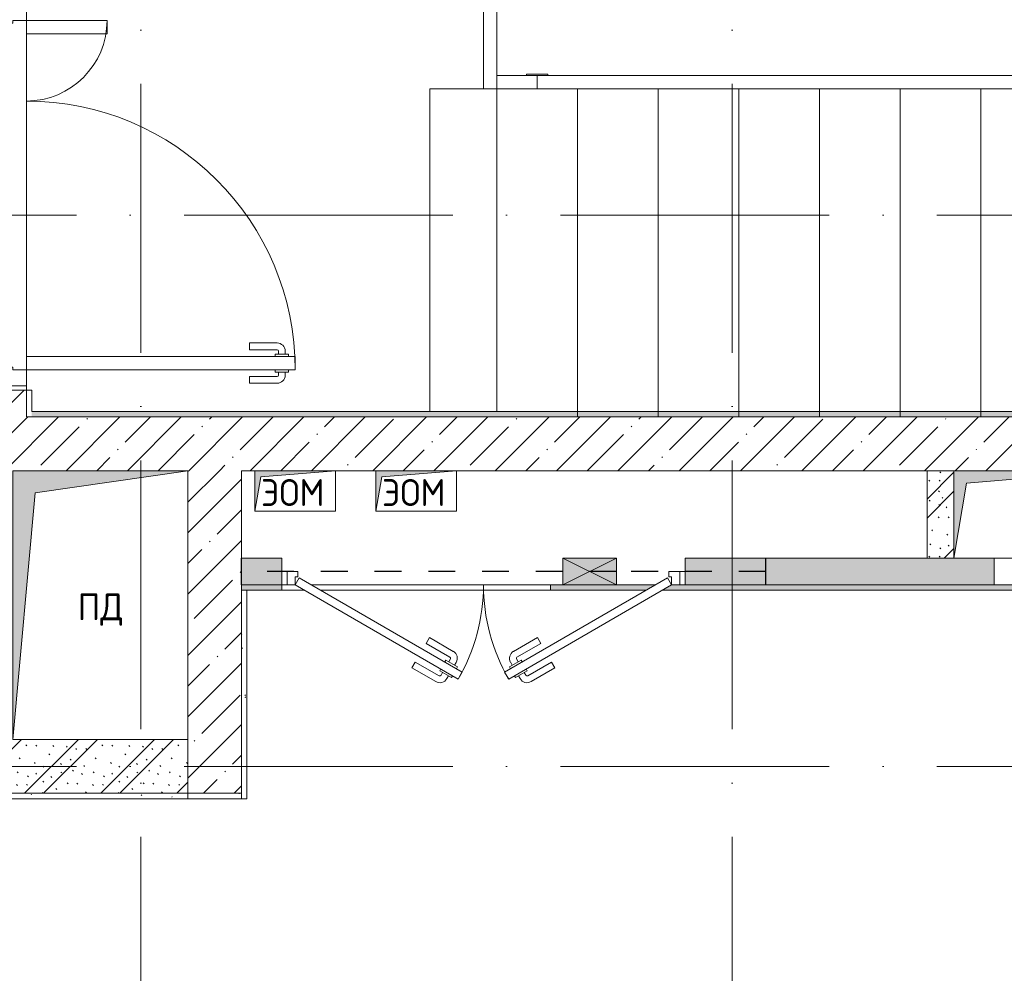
# Model space of a CAD drawing. Header units: millimetres. Extents: x 85617 to 161165, y 53267 to 102987.
# Tile 31 of 47: x 123751 to 127413, y 83961 to 87508. Entities that reach past the tile are written whole.
import ezdxf

# ---------------------------------------------------------------- set-up
doc = ezdxf.new("R2010")
doc.units = ezdxf.units.MM
for name, pattern in [('3_ Штрих_ 1 х 1 мм', [200, 100, -100]), ('4_ Штрихпунктир_ 10 х 2 мм', [1400, 1000, -200, 0, -200]), ('Сверху', [396.875, 238.125, -158.75])]:
    doc.linetypes.add(name, pattern=pattern)
for name, color, linetype, lineweight in [('A-____-NOTE-TEXT', 5, 'Continuous', 5), ('A-DETL-GENF-OTLN', 7, 'Continuous', 9), ('A-DOOR-____-MCUT', 7, 'Continuous', 18), ('A-DOOR-____-OTLN', 7, 'Continuous', 9), ('A-DOOR-FRAM-MCUT', 7, 'Continuous', 18), ('A-FLOR-____-OTLN', 7, 'Continuous', 9), ('A-GLAZ-____-MCUT', 7, 'Continuous', 9), ('A-GLAZ-____-OTLN', 7, 'Continuous', 9), ('A-WALL-____-MCUT', 7, 'Continuous', 9), ('A-WALL-____-OTLN', 7, 'Continuous', 9), ('A-WALL-____-PATT', 7, 'Continuous', 9), ('I-WALL-____-MCUT', 7, 'Continuous', 9), ('M-EQPM-____-OTLN', 7, 'Continuous', 9), ('S-BEAM-____-OTLN', 7, 'Continuous', 9), ('S-GRID-____-OTLN', 7, 'Continuous', 9), ('S-STRS-____-MBND', 7, 'Сверху', 9), ('S-STRS-____-OTLN', 7, 'Continuous', 9), ('Ограждение', 7, 'Continuous', 9), ('Опоры', 7, 'Continuous', 9), ('Перила', 7, 'Continuous', 9), ('Поручни', 7, 'Continuous', 9)]:
    doc.layers.add(name, color=color, linetype=linetype, lineweight=lineweight)
doc.styles.add('GOST Common', font='GOST_Common.ttf', dxfattribs={"height": 100})
pattern_1 = [(45, (0, 0), (-114.04925, 114.04925), []), (45, (114.05, 0), (-114.04925, 114.04925), [201.613, -40.323, 3.353, -36.97])]
pattern_2 = [(135, (150.28, 188.64), (-282.8427, 3e-14), [5, -395]), (135, (174.9, 237.36), (-282.8427, 3e-14), [5, -395]), (135, (211.96, 236.53), (-282.8427, 3e-14), [5, -395]), (135, (114.96, 223.96), (-282.8427, 3e-14), [5, -395]), (135, (77.54, 223.96), (-282.8427, 3e-14), [5, -395]), (135, (57.44, 184.52), (-282.8427, 3e-14), [5, -395]), (135, (66.21, 142.9), (-282.8427, 3e-14), [5, -395]), (135, (107.33, 161), (-282.8427, 3e-14), [5, -395]), (135, (99.08, 130.94), (-282.8427, 3e-14), [5, -395]), (135, (22.6, 136.46), (-282.8427, 3e-14), [5, -395]), (135, (21.16, 168.08), (-282.8427, 3e-14), [5, -395]), (135, (46.13, 96.12), (-282.8427, 3e-14), [5, -395]), (135, (3.54, 74.6), (-282.8427, 3e-14), [5, -395]), (135, (40.3, 47.56), (-282.8427, 3e-14), [5, -395]), (135, (39.77, 18.47), (-282.8427, 3e-14), [5, -395]), (135, (76.94, 37.28), (-282.8427, 3e-14), [5, -395]), (135, (114.18, 62.4), (-282.8427, 3e-14), [5, -395]), (135, (139.87, 90.2), (-282.8427, 3e-14), [5, -395]), (135, (141.44, 15.82), (-282.8427, 3e-14), [5, -395]), (135, (188.69, 26.73), (-282.8427, 3e-14), [5, -395]), (135, (176.14, 51.36), (-282.8427, 3e-14), [5, -395]), (135, (177.03, 0), (-282.8427, 3e-14), [5, -395]), (135, (276.61, 8.22), (-282.8427, 3e-14), [5, -395]), (135, (271.19, 31.72), (-282.8427, 3e-14), [5, -395]), (135, (268.29, 119.65), (-282.8427, 3e-14), [5, -395]), (135, (237.92, 101.95), (-282.8427, 3e-14), [5, -395]), (135, (237.92, 158.27), (-282.8427, 3e-14), [5, -395]), (135, (260.4, 204.35), (-282.8427, 3e-14), [5, -395]), (135, (275.54, 235.4), (-282.8427, 3e-14), [5, -395]), (135, (117.62, 268.96), (-282.8427, 3e-14), [5, -395]), (135, (203.62, 273.83), (-282.8427, 3e-14), [5, -395]), (135, (47.24, 279.3), (-282.8427, 3e-14), [5, -395]), (135, (23.2, 266.16), (-282.8427, 3e-14), [5, -395]), (135, (42.78, 232.52), (-282.8427, 3e-14), [5, -395]), (135, (177.76, 90.57), (-282.8427, 3e-14), [5, -395]), (135, (181.12, 121.8), (-282.8427, 3e-14), [5, -395]), (135, (206.73, 172.06), (-282.8427, 3e-14), [5, -395]), (135, (143.14, 136.62), (-282.8427, 3e-14), [5, -395]), (135, (211.51, 131.86), (-282.8427, 3e-14), [5, -395]), (135, (81.47, 95.1), (-282.8427, 3e-14), [5, -395]), (135, (235.13, 60.46), (-282.8427, 3e-14), [5, -395]), (135, (242.24, 4.89), (-282.8427, 3e-14), [5, -395]), (45, (0, 106.07), (-282.8427, 0), []), (45, (106.07, 0), (-282.8427, 0), []), (45, (176.78, 0), (-282.8427, 0), []), (45, (0, 176.78), (-282.8427, 0), [])]
pattern_3 = [(0, (0, 0), (203.2, 50.8), [3.353, -149.047, 3.353, -149.047, -812.8]), (0, (0, 0), (203.2, 50.8), [-304.8, 3.353, -301.447, 3.353, -149.047, -355.6]), (0, (0, 0), (203.2, 50.8), [-762, 3.353, -98.247, 3.353, -250.647]), (120, (76.2, 25.4), (-145.59409, 150.576362), [3.353, -149.047, 3.353, -149.047, -812.8]), (120, (76.2, 25.4), (-145.59409, 150.576362), [-304.8, 3.353, -301.447, 3.353, -149.047, -355.6]), (120, (76.2, 25.4), (-145.59409, 150.576362), [-762, 3.353, -98.247, 3.353, -250.647]), (240, (101.6, 127), (-57.60591, -201.376362), [3.353, -149.047, 3.353, -149.047, -812.8]), (240, (101.6, 127), (-57.60591, -201.376362), [-304.8, 3.353, -301.447, 3.353, -149.047, -355.6]), (240, (101.6, 127), (-57.60591, -201.376362), [-762, 3.353, -98.247, 3.353, -250.647])]

# ---------------------------------------------------------------- blocks, each defined once
blk = doc.blocks.new('АР_Канал вертикальный прямоугольный - ПД-6134029-ВКК_25_К3_З_ЭОМ_воронка парапетная_')
at = {"layer": 'A-DETL-GENF-OTLN', "lineweight": 5, "true_color": 0xf4f4f4}
blk.add_hatch(color=7, dxfattribs=at).paths.add_polyline_path([(-325, -500), (-242.5, 417.5), (325, 500), (-325, 500), (-325, -486)])
at = {"layer": 'A-DETL-GENF-OTLN', "color": 254, "lineweight": 13, "true_color": 0xcccccc}
for p, q in [((325, 500), (-325, 500)), ((-325, 500), (-325, -500)), ((325, 500), (-325, 500)), ((-325, 500), (-325, -500)), ((-242.5, 417.5), (325, 500)), ((-242.5, 417.5), (325, 500)), ((325, -500), (325, 500)), ((-325, -500), (-242.5, 417.5)), ((-325, -500), (-242.5, 417.5)), ((-325, -500), (325, -500))]:
    blk.add_line(p, q, dxfattribs=at)
at = {"layer": 'M-EQPM-____-OTLN', "color": 254, "lineweight": 5, "true_color": 0xcccccc}
for p, q in [((-325, -500), (-325, 500)), ((-325, 500), (325, 500)), ((325, 500), (325, -500)), ((325, -500), (-325, -500))]:
    blk.add_line(p, q, dxfattribs=at)
blk = doc.blocks.new('АР_Канал вертикальный прямоугольный - ВК-7413510-ВКК_25_К3_З_ЭОМ_воронка парапетная_')
at = {"layer": 'A-DETL-GENF-OTLN', "lineweight": 5, "true_color": 0xf4f4f4}
blk.add_hatch(color=7, dxfattribs=at).paths.add_polyline_path([(-300, -162.5), (-253.75, 116.25), (300, 162.5), (-300, 162.5)])
at = {"layer": 'A-DETL-GENF-OTLN', "color": 254, "lineweight": 13, "true_color": 0xcccccc}
for p, q in [((300, 162.5), (-300, 162.5)), ((-300, 162.5), (-300, -162.5)), ((300, 162.5), (-300, 162.5)), ((-300, 162.5), (-300, -162.5)), ((-253.75, 116.25), (300, 162.5)), ((-253.75, 116.25), (300, 162.5)), ((300, -162.5), (300, 162.5)), ((-300, -162.5), (-253.75, 116.25)), ((-300, -162.5), (-253.75, 116.25)), ((-300, -162.5), (300, -162.5))]:
    blk.add_line(p, q, dxfattribs=at)
at = {"layer": 'M-EQPM-____-OTLN', "color": 254, "lineweight": 5, "true_color": 0xcccccc}
for p, q in [((-300, -162.5), (-300, 162.5)), ((-300, 162.5), (300, 162.5)), ((300, 162.5), (300, -162.5)), ((300, -162.5), (-300, -162.5))]:
    blk.add_line(p, q, dxfattribs=at)
blk = doc.blocks.new('АР_Дверь двупольная - 1450х2100h_1000_300__ЛК_EIS60-3271379-ВКК_25_К3_З_ЭОМ_воронка парапетная_')
at = {"layer": 'A-DOOR-____-MCUT', "color": 254, "lineweight": 13, "true_color": 0xcccccc}
for p, q in [((650, 1100), (600, 1100)), ((600, 1100), (600, 100)), ((650, 100), (650, 1100)), ((-650, 100), (-650, 400)), ((-650, 400), (-600, 400)), ((-600, 400), (-600, 100)), ((-600, 100), (-650, 100)), ((600, 100), (650, 100))]:
    blk.add_line(p, q, dxfattribs=at)
at = {"layer": 'A-DOOR-____-OTLN', "color": 254, "lineweight": 5, "true_color": 0xcccccc}
for p, q in [((592, 1062.5), (580, 1062.5)), ((592, 1075), (592, 1025)), ((600, 1075), (592, 1075)), ((650, 1075), (658, 1075)), ((658, 1075), (658, 1025)), ((658, 1062.5), (670, 1062.5)), ((550, 930), (550, 1032.5)), ((575, 930), (575, 1032.5)), ((592, 1037.5), (580, 1037.5)), ((658, 1037.5), (670, 1037.5)), ((675, 930), (675, 1032.5)), ((700, 930), (700, 1032.5)), ((592, 1025), (600, 1025)), ((658, 1025), (650, 1025)), ((575, 930), (550, 930)), ((675, 930), (700, 930))]:
    blk.add_line(p, q, dxfattribs=at)
for centre, radius, start, end in [((650, 100), 1000, 90, 180), ((580, 1032.5), 30, 90, 180), ((670, 1032.5), 30, 0, 90), ((580, 1032.5), 4.99, 90, 180), ((670, 1032.5), 4.99, 0, 90), ((-650, 100), 300, 0, 90)]:
    blk.add_arc(centre, radius, start, end, dxfattribs=at)
at = {"layer": 'A-DOOR-FRAM-MCUT', "color": 254, "lineweight": 13, "true_color": 0xcccccc}
for p, q in [((-710, 100), (-725, 100)), ((-710, 100), (-650, 100)), ((-710, 20), (-710, 100)), ((-650, 100), (-650, 50)), ((710, 100), (650, 100)), ((650, 100), (650, 50)), ((710, 20), (710, 100)), ((710, 100), (725, 100)), ((-650, 50), (-640, 50)), ((-640, 50), (-640, 20)), ((650, 50), (640, 50)), ((640, 50), (640, 20)), ((-710, 20), (-725, 20)), ((-640, 20), (-710, 20)), ((640, 20), (710, 20)), ((710, 20), (725, 20))]:
    blk.add_line(p, q, dxfattribs=at)
blk = doc.blocks.new('АР_Канал вертикальный прямоугольный - ЭОМ-6135131-ВКК_25_К3_З_ЭОМ_воронка парапетная_')
at = {"layer": 'A-DETL-GENF-OTLN', "lineweight": 5, "true_color": 0xf4f4f4}
blk.add_hatch(color=7, dxfattribs=at).paths.add_polyline_path([(-150, -75), (-127.5, 52.5), (150, 75), (-150, 75)])
at = {"layer": 'A-DETL-GENF-OTLN', "color": 254, "lineweight": 13, "true_color": 0xcccccc}
for p, q in [((150, 75), (-150, 75)), ((-150, 75), (-150, -75)), ((150, 75), (-150, 75)), ((-150, 75), (-150, -75)), ((-127.5, 52.5), (150, 75)), ((-127.5, 52.5), (150, 75)), ((150, -75), (150, 75)), ((-150, -75), (-127.5, 52.5)), ((-150, -75), (-127.5, 52.5)), ((-150, -75), (150, -75))]:
    blk.add_line(p, q, dxfattribs=at)
at = {"layer": 'M-EQPM-____-OTLN', "color": 254, "lineweight": 5, "true_color": 0xcccccc}
for p, q in [((-150, -75), (-150, 75)), ((-150, 75), (150, 75)), ((150, 75), (150, -75)), ((150, -75), (-150, -75))]:
    blk.add_line(p, q, dxfattribs=at)
blk = doc.blocks.new('Ступень_Л_3_02_Тип26 - Ступень_Л_3_02_Тип-3897552-ВКК_25_К3_З_ЭОМ_воронка парапетная_')
at = {"layer": 'S-STRS-____-OTLN', "color": 254, "lineweight": 5, "true_color": 0xcccccc}
for p, q in [((35045, 29380), (35045, 30580)), ((35295, 29380), (35045, 29380)), ((34745, 29020), (34945, 29020)), ((34745, 29020), (34745, 27820)), ((34995, 29020), (34995, 27820))]:
    blk.add_line(p, q, dxfattribs=at)
blk = doc.blocks.new('Ограждение - Ограждение-4001173-ВКК_25_К3_З_ЭОМ_воронка парапетная_')
at = {"layer": 'Поручни', "color": 254, "lineweight": 5, "true_color": 0xcccccc}
for p, q in [((35145, 29020), (35145, 29070)), ((37845, 29070), (35145, 29070)), ((37845, 29070), (37845, 29020)), ((37845, 29020), (35145, 29020))]:
    blk.add_line(p, q, dxfattribs=at)
blk = doc.blocks.new('Ограждение - Ограждение-4001378-ВКК_25_К3_З_ЭОМ_воронка парапетная_')
at = {"layer": 'Поручни', "color": 254, "lineweight": 5, "true_color": 0xcccccc}
for p, q in [((34945, 29380), (34995, 29380)), ((34945, 29380), (34945, 29020)), ((34995, 29020), (34995, 29380)), ((34995, 29020), (34945, 29020))]:
    blk.add_line(p, q, dxfattribs=at)
blk = doc.blocks.new('Тип перил - Перила_Внутренний_-4247870-ВКК_25_К3_З_ЭОМ_воронка парапетная_')
at = {"layer": 'Перила', "color": 254, "lineweight": 5, "true_color": 0xcccccc}
for p, q in [((35145, 29020), (35145, 29070)), ((35145, 29070), (37845, 29070)), ((37845, 29070), (37845, 29020)), ((37845, 29020), (35145, 29020))]:
    blk.add_line(p, q, dxfattribs=at)
blk = doc.blocks.new('Тип перил - Перила_Внутренний_-V29-ВКК_25_К3_З_ЭОМ_воронка парапетная_')
at = {"layer": 'Перила', "color": 254, "lineweight": 5, "true_color": 0xcccccc}
for p, q in [((35145, 29020), (35145, 29070)), ((37845, 29070), (35145, 29070)), ((37845, 29020), (37845, 29070)), ((37845, 29020), (35145, 29020))]:
    blk.add_line(p, q, dxfattribs=at)
blk = doc.blocks.new('PRJ_Опора_Прямоугольная_КТорцу_230323 - PRJ_Опора_Прямоугольная_КТорцу_230323-V30-ВКК_25_К3_З_ЭОМ_воронка парапетная_')
at = {"layer": 'Опоры', "color": 254, "lineweight": 5, "true_color": 0xcccccc}
for p, q in [((-40, -25), (-40, -30)), ((40, -30), (-40, -30)), ((40, -25), (40, -30))]:
    blk.add_line(p, q, dxfattribs=at)
blk = doc.blocks.new('Ограждение - Ограждение-4249277-ВКК_25_К3_З_ЭОМ_воронка парапетная_')
at = {"layer": 'Поручни', "color": 254, "lineweight": 5, "true_color": 0xcccccc}
for p, q in [((35145, 29070), (34995, 29070)), ((35145, 29070), (35145, 29020)), ((35145, 29020), (34995, 29020))]:
    blk.add_line(p, q, dxfattribs=at)
blk = doc.blocks.new('Тип перил - Перила_Внутренний_-4249282-ВКК_25_К3_З_ЭОМ_воронка парапетная_')
at = {"layer": 'Перила', "color": 254, "lineweight": 5, "true_color": 0xcccccc}
for p, q in [((34995, 29070), (35145, 29070)), ((35145, 29070), (35145, 29020)), ((35145, 29020), (34995, 29020))]:
    blk.add_line(p, q, dxfattribs=at)
blk = doc.blocks.new('Тип перил - Перила_Внутренний_-V31-ВКК_25_К3_З_ЭОМ_воронка парапетная_')
at = {"layer": 'Перила', "color": 254, "lineweight": 5, "true_color": 0xcccccc}
for p, q in [((35145, 29070), (34995, 29070)), ((35145, 29020), (35145, 29070)), ((35145, 29020), (34995, 29020))]:
    blk.add_line(p, q, dxfattribs=at)
blk = doc.blocks.new('АР_НОВДверь двупольная - 1500х2100h_700__ЭОМ_ СС_ О-5168806-ВКК_25_К3_З_ЭОМ_воронка парапетная_')
at = {"layer": 'A-DOOR-____-MCUT', "color": 254, "lineweight": 13, "true_color": 0xcccccc}
for p, q in [((-700, 50), (-93.8, 400)), ((-78.8, 374), (-685, 24)), ((-93.8, 400), (-78.8, 374)), ((93.8, 400), (78.8, 374)), ((78.8, 374), (685, 24)), ((700, 50), (93.8, 400)), ((-685, 24), (-700, 50)), ((685, 24), (700, 50))]:
    blk.add_line(p, q, dxfattribs=at)
at = {"layer": 'A-DOOR-____-OTLN', "color": 254, "lineweight": 5, "true_color": 0xcccccc}
for p, q in [((-266, 358.3), (-177.2, 409.6)), ((266, 358.3), (177.2, 409.6)), ((-253.5, 336.7), (-164.7, 387.9)), ((-119.4, 394.4), (-162.7, 369.4)), ((-162.7, 369.4), (-158.7, 362.5)), ((-151.9, 375.7), (-157.9, 386.1)), ((-130.3, 388.2), (-136.3, 398.6)), ((-115.4, 387.5), (-119.4, 394.4)), ((115.4, 387.5), (119.4, 394.4)), ((119.4, 394.4), (162.7, 369.4)), ((130.3, 388.2), (136.3, 398.6)), ((151.9, 375.7), (157.9, 386.1)), ((162.7, 369.4), (158.7, 362.5)), ((253.5, 336.7), (164.7, 387.9)), ((-253.5, 336.7), (-266, 358.3)), ((-139.7, 329.6), (-143.7, 336.5)), ((-96.4, 354.6), (-139.7, 329.6)), ((-128.9, 335.8), (-122.9, 325.4)), ((-107.3, 348.3), (-101.3, 337.9)), ((-100.4, 361.5), (-96.4, 354.6)), ((100.4, 361.5), (96.4, 354.6)), ((96.4, 354.6), (139.7, 329.6)), ((107.3, 348.3), (101.3, 337.9)), ((128.9, 335.8), (122.9, 325.4)), ((139.7, 329.6), (143.7, 336.5)), ((253.5, 336.7), (266, 358.3)), ((-213.5, 267.4), (-124.7, 318.6)), ((-201, 245.7), (-112.2, 297)), ((201, 245.7), (112.2, 297)), ((213.5, 267.4), (124.7, 318.6)), ((-213.5, 267.4), (-201, 245.7)), ((213.5, 267.4), (201, 245.7))]:
    blk.add_line(p, q, dxfattribs=at)
for centre, radius, start, end in [((-162.2, 383.6), 30, 30, 120), ((162.2, 383.6), 30, 60, 150), ((-162.2, 383.6), 4.99, 30, 120), ((-700, 50), 700, 0, 30), ((700, 50), 700, 150, 180), ((162.2, 383.6), 4.99, 60, 150), ((-127.2, 322.9), 30, 300, 30), ((127.2, 322.9), 30, 150, 240), ((-127.2, 322.9), 4.99, 300, 30), ((127.2, 322.9), 4.99, 150, 240)]:
    blk.add_arc(centre, radius, start, end, dxfattribs=at)
at = {"layer": 'A-DOOR-FRAM-MCUT', "color": 254, "lineweight": 13, "true_color": 0xcccccc}
for p, q in [((-730, 50), (-750, 50)), ((-730, 50), (-700, 50)), ((-730, 0), (-730, 50)), ((-700, 50), (-700, 20)), ((730, 50), (700, 50)), ((700, 50), (700, 20)), ((730, 0), (730, 50)), ((730, 50), (750, 50)), ((-730, 0), (-750, 0)), ((-690, 0), (-730, 0)), ((-700, 20), (-690, 20)), ((-690, 20), (-690, 0)), ((700, 20), (690, 20)), ((690, 20), (690, 0)), ((690, 0), (730, 0)), ((730, 0), (750, 0))]:
    blk.add_line(p, q, dxfattribs=at)
blk = doc.blocks.new('АР_Перемычка - 100_Уx1_75x5__300-Оп_150_125x80x5_-5848587-ВКК_25_К3_З_ЭОМ_воронка парапетная_')
at = {"layer": 'A-DETL-GENF-OTLN', "color": 254, "linetype": '3_ Штрих_ 1 х 1 мм', "lineweight": 25, "true_color": 0xdcdcdc}
for p, q in [((-1050, 50), (-1050, -50)), ((900, 50), (900, -50)), ((-1050, 0), (-495, 0)), ((-495, 0), (-295, 0)), ((-295, 0), (900, 0))]:
    blk.add_line(p, q, dxfattribs=at)
blk = doc.blocks.new('АР_Отверстие прямоугольное - ЭОМ-6204981-ВКК_25_К3_З_ЭОМ_воронка парапетная_')
at = {"layer": 'A-DETL-GENF-OTLN', "lineweight": 5, "true_color": 0xf9f9f9}
blk.add_hatch(color=7, dxfattribs=at).paths.add_polyline_path([(25, 50), (25, -50), (225, -50), (225, 50)])
at = {"layer": 'A-DETL-GENF-OTLN', "color": 254, "lineweight": 5, "true_color": 0xcccccc}
for p, q in [((225, 50), (25, -50)), ((25, 50), (225, -50))]:
    blk.add_line(p, q, dxfattribs=at)
at = {"layer": 'A-DETL-GENF-OTLN', "color": 254, "lineweight": 13, "true_color": 0xcccccc}
for p, q in [((225, 50), (25, 50)), ((25, 50), (25, -50)), ((225, -50), (225, 50)), ((25, -50), (225, -50))]:
    blk.add_line(p, q, dxfattribs=at)
at = {"layer": 'A-GLAZ-____-MCUT', "color": 254, "lineweight": 5, "true_color": 0xcccccc}
for p, q in [((25, 50), (25, -50)), ((225, 50), (225, -50))]:
    blk.add_line(p, q, dxfattribs=at)
blk = doc.blocks.new('240311_Наметкина 10_РД_АР_К3_R21_rvt-1-ВКК_25_К3_З_ЭОМ_воронка парапетная_')
at = {"layer": 'A-WALL-____-PATT', "lineweight": 5, "true_color": 0xcccccc}
h = blk.add_hatch(dxfattribs=at)
h.set_pattern_fill('FP_1', color=254, style=0, pattern_type=2)
h.set_pattern_definition(pattern_1)
h.paths.add_polyline_path([(120045, 88200), (120245, 88200), (120245, 88300), (120045, 88300)])
h.paths.add_polyline_path([(120045, 89750), (120245, 89750), (120245, 91000), (120045, 91000)])
h = blk.add_hatch(dxfattribs=at)
h.set_pattern_fill('FP_1', color=254, style=0, pattern_type=2)
h.set_pattern_definition(pattern_1)
h.paths.add_polyline_path([(121510, 88000), (126295, 88000), (126295, 88200), (120045, 88200), (120045, 88000), (121395, 88000)])
h = blk.add_hatch(dxfattribs=at)
h.set_pattern_fill('FP_1', color=254, style=0, pattern_type=2)
h.set_pattern_definition(pattern_1)
h.paths.add_polyline_path([(121045, 86800), (121045, 88000), (120845, 88000), (120845, 86800)])
h = blk.add_hatch(dxfattribs=at)
h.set_pattern_fill('FP_4', color=254, style=0, pattern_type=2)
h.set_pattern_definition(pattern_2)
h.paths.add_polyline_path([(123695, 87675), (123695, 88000), (123595, 88000), (123595, 87675)])
h = blk.add_hatch(dxfattribs=at)
h.set_pattern_fill('FP_4', color=254, style=0, pattern_type=2)
h.set_pattern_definition(pattern_2)
h.paths.add_polyline_path([(125675, 87575), (126295, 87575), (126295, 87675), (124145, 87675), (124145, 87575), (125425, 87575)])
h.paths.add_polyline_path([(123845, 87575), (123845, 87675), (122695, 87675), (122695, 87575), (123741.3, 87575)])
h.paths.add_polyline_path([(121045, 87575), (121195, 87575), (121195, 87675), (121045, 87675)])
h = blk.add_hatch(dxfattribs=at)
h.set_pattern_fill('FP_4', color=254, style=0, pattern_type=2)
h.set_pattern_definition(pattern_2)
h.paths.add_polyline_path([(120102.3, 86800), (120845, 86800), (120845, 87000), (119565, 87000), (119565, 86800)])
h.paths.add_polyline_path([(117815, 86800), (117815, 87000), (117195, 87000), (117195, 86800)])
at = {"layer": 'A-FLOR-____-OTLN', "color": 254, "lineweight": 5, "true_color": 0xcccccc}
for p, q in [((120245, 88425), (120245, 89625)), ((120245, 89625), (120245, 88425)), ((121745, 88220), (121745, 89420)), ((121745, 89420), (121945, 89420)), ((120245, 88300), (120245, 88315)), ((120245, 88315), (120245, 88300))]:
    blk.add_line(p, q, dxfattribs=at)
at = {"layer": 'A-WALL-____-MCUT', "color": 254, "lineweight": 5, "true_color": 0xcccccc}
for p, q in [((120245, 88300), (120045, 88300)), ((120245, 88200), (120245, 88300)), ((126295, 88200), (120245, 88200)), ((121045, 86800), (121045, 88000)), ((121045, 88000), (121095, 88000)), ((121395, 88000), (121545, 88000)), ((121845, 88000), (123695, 88000)), ((120845, 87000), (120845, 86800)), ((120845, 86800), (121045, 86800))]:
    blk.add_line(p, q, dxfattribs=at)
at = {"layer": 'I-WALL-____-MCUT', "color": 254, "lineweight": 5, "true_color": 0xcccccc}
for p, q in [((123695, 88000), (123595, 88000)), ((123595, 88000), (123595, 87675)), ((121195, 87675), (121045, 87675)), ((121045, 87675), (121045, 87575)), ((121195, 87575), (121195, 87675)), ((123695, 87675), (122695, 87675)), ((122695, 87675), (122695, 87575)), ((123595, 87675), (123695, 87675)), ((123845, 87575), (123845, 87675)), ((121045, 87575), (121195, 87575)), ((122695, 87575), (123845, 87575)), ((120845, 86800), (120845, 87000)), ((119565, 86800), (120845, 86800))]:
    blk.add_line(p, q, dxfattribs=at)
at = {"layer": 'S-GRID-____-OTLN', "color": 254, "linetype": '4_ Штрихпунктир_ 10 х 2 мм', "lineweight": 5, "true_color": 0xdadada}
for p, q in [((120670, 56236.1), (120670, 104355.7)), ((122870, 56236.1), (122870, 104355.7)), ((156833.7, 88950), (82885.6, 88950)), ((156833.7, 86900), (82885.6, 86900))]:
    blk.add_line(p, q, dxfattribs=at)
at = {"layer": 'S-STRS-____-MBND', "color": 254, "lineweight": 5, "true_color": 0xcccccc}
for p, q in [((122295, 88200), (122295, 89420)), ((124995, 89420), (122295, 89420)), ((122595, 88200), (122595, 89420)), ((122595, 88200), (122595, 89420)), ((122895, 88200), (122895, 89420)), ((122895, 88200), (122895, 89420)), ((123195, 88200), (123195, 89420)), ((123195, 88200), (123195, 89420)), ((123495, 88200), (123495, 89420)), ((123495, 88200), (123495, 89420)), ((123795, 88200), (123795, 89420)), ((123795, 88200), (123795, 89420)), ((124995, 88200), (122295, 88200))]:
    blk.add_line(p, q, dxfattribs=at)
at = {"layer": 'S-STRS-____-OTLN', "color": 254, "lineweight": 5, "true_color": 0xcccccc}
for p, q in [((121995, 88220), (121995, 89420)), ((122295, 88220), (122295, 89420)), ((122595, 88220), (122595, 89420)), ((122895, 88220), (122895, 89420)), ((123195, 88220), (123195, 89420)), ((123495, 88220), (123495, 89420)), ((123795, 88220), (123795, 89420))]:
    blk.add_line(p, q, dxfattribs=at)
at = {"layer": 'S-STRS-____-OTLN', "color": 254, "linetype": 'Сверху', "lineweight": 5, "true_color": 0xcccccc}
for p, q in [((122295, 88220), (122295, 89420)), ((122595, 88220), (122595, 89420)), ((122895, 88220), (122895, 89420)), ((123195, 88220), (123195, 89420)), ((123495, 88220), (123495, 89420)), ((123795, 88220), (123795, 89420))]:
    blk.add_line(p, q, dxfattribs=at)
at = {"layer": 'A-DOOR-____-OTLN', "color": 254, "lineweight": 5, "true_color": 0xcccccc}
for name, p, rotation in [('АР_Дверь двупольная - 1450х2100h_1000_300__ЛК_EIS60-3271379-ВКК_25_К3_З_ЭОМ_воронка парапетная_', (120145, 89025), 270), ('АР_НОВДверь двупольная - 1500х2100h_700__ЭОМ_ СС_ О-5168806-ВКК_25_К3_З_ЭОМ_воронка парапетная_', (121945, 87625), 180)]:
    blk.add_blockref(name, p, dxfattribs=dict(at, rotation=rotation))
at = {"layer": 'A-GLAZ-____-OTLN', "color": 254, "lineweight": 5, "true_color": 0xcccccc, "rotation": 180}
blk.add_blockref('АР_Отверстие прямоугольное - ЭОМ-6204981-ВКК_25_К3_З_ЭОМ_воронка парапетная_', (122465, 87625), dxfattribs=at)
at = {"layer": 'M-EQPM-____-OTLN', "color": 254, "lineweight": 5, "true_color": 0xcccccc}
for name, p in [('АР_Канал вертикальный прямоугольный - ПД-6134029-ВКК_25_К3_З_ЭОМ_воронка парапетная_', (120520, 87500)), ('АР_Канал вертикальный прямоугольный - ЭОМ-6135131-ВКК_25_К3_З_ЭОМ_воронка парапетная_', (121245, 87925)), ('АР_Канал вертикальный прямоугольный - ЭОМ-6135131-ВКК_25_К3_З_ЭОМ_воронка парапетная_', (121695, 87925)), ('АР_Канал вертикальный прямоугольный - ВК-7413510-ВКК_25_К3_З_ЭОМ_воронка парапетная_', (123995, 87837.5))]:
    blk.add_blockref(name, p, dxfattribs=at)
at = {"layer": 'S-BEAM-____-OTLN', "color": 254, "lineweight": 5, "true_color": 0xcccccc, "rotation": 180}
blk.add_blockref('АР_Перемычка - 100_Уx1_75x5__300-Оп_150_125x80x5_-5848587-ВКК_25_К3_З_ЭОМ_воронка парапетная_', (121945, 87625), dxfattribs=at)
at = {"layer": 'S-STRS-____-OTLN', "color": 254, "lineweight": 5, "true_color": 0xcccccc}
blk.add_blockref('Ступень_Л_3_02_Тип26 - Ступень_Л_3_02_Тип-3897552-ВКК_25_К3_З_ЭОМ_воронка парапетная_', (87000, 60400), dxfattribs=at)
at = {"layer": 'Ограждение', "color": 254, "lineweight": 5, "true_color": 0xcccccc}
for name in ['Ограждение - Ограждение-4001378-ВКК_25_К3_З_ЭОМ_воронка парапетная_', 'Ограждение - Ограждение-4249277-ВКК_25_К3_З_ЭОМ_воронка парапетная_', 'Ограждение - Ограждение-4001173-ВКК_25_К3_З_ЭОМ_воронка парапетная_']:
    blk.add_blockref(name, (87000, 60400), dxfattribs=at)
at = {"layer": 'Опоры', "color": 254, "lineweight": 5, "true_color": 0xcccccc, "rotation": 180}
blk.add_blockref('PRJ_Опора_Прямоугольная_КТорцу_230323 - PRJ_Опора_Прямоугольная_КТорцу_230323-V30-ВКК_25_К3_З_ЭОМ_воронка парапетная_', (122145, 89445), dxfattribs=at)
blk.add_blockref('PRJ_Опора_Прямоугольная_КТорцу_230323 - PRJ_Опора_Прямоугольная_КТорцу_230323-V30-ВКК_25_К3_З_ЭОМ_воронка парапетная_', (122145, 89445), dxfattribs=at)
at = {"layer": 'Перила', "color": 254, "lineweight": 5, "true_color": 0xcccccc}
for name in ['Тип перил - Перила_Внутренний_-4249282-ВКК_25_К3_З_ЭОМ_воронка парапетная_', 'Тип перил - Перила_Внутренний_-V31-ВКК_25_К3_З_ЭОМ_воронка парапетная_', 'Тип перил - Перила_Внутренний_-4247870-ВКК_25_К3_З_ЭОМ_воронка парапетная_', 'Тип перил - Перила_Внутренний_-V29-ВКК_25_К3_З_ЭОМ_воронка парапетная_']:
    blk.add_blockref(name, (87000, 60400), dxfattribs=at)
at = {"layer": 'A-____-NOTE-TEXT', "color": 254, "lineweight": 5, "true_color": 0xcccccc, "char_height": 100, "attachment_point": 1, "style": 'GOST Common'}
for s, insert, width in [('ЭОМ', (121117.4, 87968.6), 312.658), ('ЭОМ', (121567.4, 87968.6), 312.658), ('ПД', (120435.4, 87543.6), 208.439)]:
    blk.add_mtext(s, dxfattribs=dict(at, insert=insert, width=width))
blk = doc.blocks.new('Наметкина 10_РД_АР_К3_Отделка_R21_rvt-1-ВКК_25_К3_З_ЭОМ_воронка парапетная_')
at = {"layer": 'A-WALL-____-PATT', "lineweight": 5, "true_color": 0xaaaaaa}
h = blk.add_hatch(dxfattribs=at)
h.set_pattern_fill('FP_7', color=253, style=0, pattern_type=2)
h.set_pattern_definition(pattern_3)
h.paths.add_polyline_path([(120265, 88200), (120265, 88300), (120245, 88300), (120245, 88200)])
h.paths.add_polyline_path([(120265, 89750), (120265, 90980), (120245, 90980), (120245, 89750)])
h = blk.add_hatch(dxfattribs=at)
h.set_pattern_fill('FP_7', color=253, style=0, pattern_type=2)
h.set_pattern_definition(pattern_3)
h.paths.add_polyline_path([(120265, 88200), (126295, 88200), (126295, 88220), (120265, 88220)])
h = blk.add_hatch(dxfattribs=at)
h.set_pattern_fill('FP_7', color=253, style=0, pattern_type=2)
h.set_pattern_definition(pattern_3)
h.paths.add_polyline_path([(126295, 87555), (126295, 87575), (122645, 87575), (122610.4, 87555), (125733.3, 87555)])
h.paths.add_polyline_path([(122550.4, 87555), (122585, 87575), (122195, 87575), (122195, 87555), (122440, 87555)])
h.paths.add_polyline_path([(121045, 87555), (121195, 87555), (121195, 87575), (121045, 87575)])
h = blk.add_hatch(dxfattribs=at)
h.set_pattern_fill('FP_7', color=253, style=0, pattern_type=2)
h.set_pattern_definition(pattern_3)
h.paths.add_polyline_path([(121065, 86780), (121065, 87555), (121045, 87555), (121045, 86780)])
h = blk.add_hatch(dxfattribs=at)
h.set_pattern_fill('FP_7', color=253, style=0, pattern_type=2)
h.set_pattern_definition(pattern_3)
h.paths.add_polyline_path([(120845, 86780), (120845, 86800), (119565, 86800), (119565, 86780), (120102.3, 86780)])
h.paths.add_polyline_path([(117815, 86780), (117815, 86800), (117195, 86800), (117195, 86780)])
h = blk.add_hatch(dxfattribs=at)
h.set_pattern_fill('FP_7', color=253, style=0, pattern_type=2)
h.set_pattern_definition(pattern_3)
h.paths.add_polyline_path([(121045, 86780), (121045, 86800), (120845, 86800), (120845, 86780)])
at = {"layer": 'A-WALL-____-MCUT', "color": 253, "lineweight": 5, "true_color": 0xaaaaaa}
for p, q in [((120265, 88300), (120245, 88300)), ((120245, 88300), (120245, 88200)), ((120265, 88220), (120265, 88300)), ((120245, 88200), (120265, 88200)), ((126275, 88220), (120265, 88220)), ((120265, 88200), (126295, 88200)), ((121195, 87575), (121045, 87575)), ((121045, 87575), (121045, 87555)), ((121195, 87555), (121195, 87575)), ((122240, 87575), (122195, 87575)), ((122195, 87575), (122195, 87555)), ((122440, 87575), (122240, 87575)), ((122585, 87575), (122440, 87575)), ((123950, 87575), (122675, 87575)), ((121045, 87555), (121195, 87555)), ((121065, 87555), (121045, 87555)), ((121045, 87555), (121045, 86780)), ((121065, 86780), (121065, 87555)), ((122195, 87555), (122550.4, 87555)), ((122610.4, 87555), (126295, 87555)), ((120845, 86800), (119565, 86800)), ((120845, 86780), (120845, 86800)), ((121045, 86800), (120845, 86800)), ((120845, 86800), (120845, 86780)), ((121045, 86780), (121045, 86800)), ((119565, 86780), (120845, 86780)), ((120845, 86780), (121045, 86780)), ((121045, 86780), (121065, 86780))]:
    blk.add_line(p, q, dxfattribs=at)
at = {"layer": 'A-WALL-____-OTLN', "color": 253, "lineweight": 5, "true_color": 0xaaaaaa}
for p, q in [((121195, 87575), (121215, 87575)), ((121305, 87575), (122195, 87575)), ((121279.6, 87555), (121195, 87555)), ((122195, 87555), (121339.6, 87555))]:
    blk.add_line(p, q, dxfattribs=at)
at = {"layer": 'S-GRID-____-OTLN', "color": 254, "linetype": '4_ Штрихпунктир_ 10 х 2 мм', "lineweight": 5, "true_color": 0xcccccc}
for p, q in [((120670, 56236.1), (120670, 104355.7)), ((122870, 56236.1), (122870, 104355.7)), ((156833.7, 88950), (83961.5, 88950)), ((156833.7, 86900), (83961.5, 86900))]:
    blk.add_line(p, q, dxfattribs=at)

msp = doc.modelspace()

# ---------------------------------------------------------------- block references
at = {"lineweight": 5}
for name in ['240311_Наметкина 10_РД_АР_К3_R21_rvt-1-ВКК_25_К3_З_ЭОМ_воронка парапетная_', 'Наметкина 10_РД_АР_К3_Отделка_R21_rvt-1-ВКК_25_К3_З_ЭОМ_воронка парапетная_']:
    msp.add_blockref(name, (3531, -2169), dxfattribs=at)

doc.saveas('drawing.dxf')
